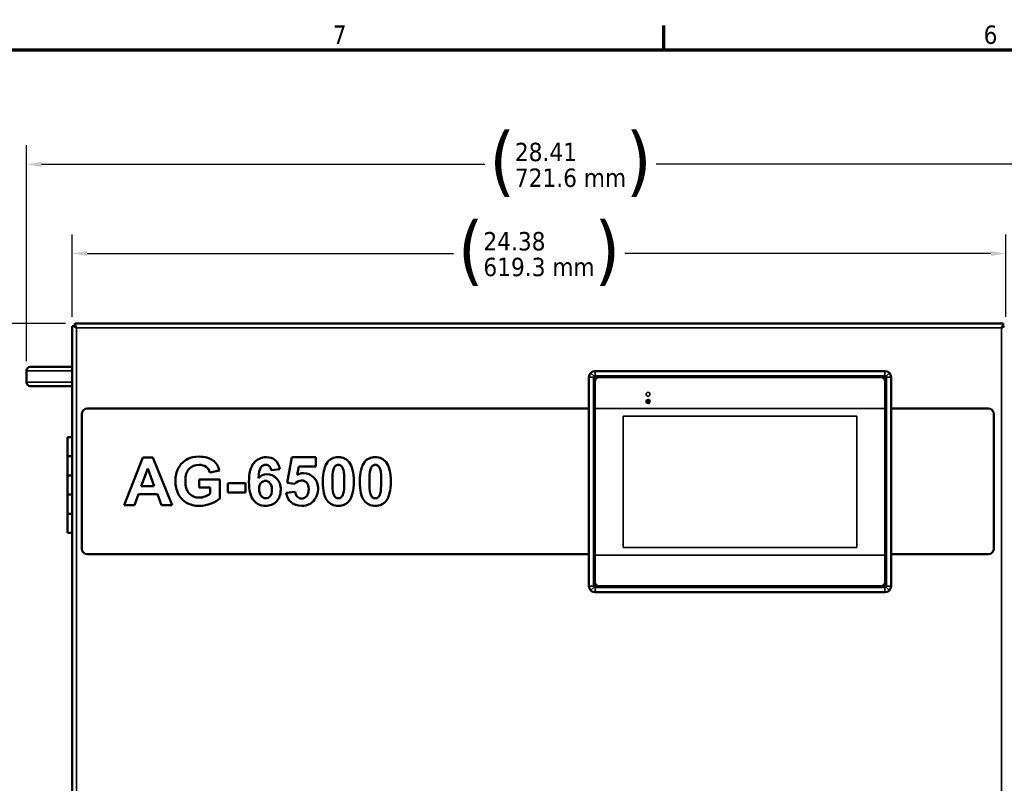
# Model space of a CAD drawing. Header units: inches. Extents: x 0 to 136, y 2 to 86.
# Tile 26 of 74: x 17 to 43, y 65 to 85. Entities that reach past the tile are written whole.
import ezdxf

# ---------------------------------------------------------------- set-up
doc = ezdxf.new("R2010")
doc.units = ezdxf.units.IN
doc.header["$LTSCALE"] = 4
doc.header["$MEASUREMENT"] = 0
for name, color, linetype, lineweight in [('Border (ANSI)', 7, 'Continuous', 70), ('Dimension (ANSI)', 7, 'Continuous', 25), ('Visible (ANSI)', 7, 'Continuous', 50), ('Visible Narrow (ANSI)', 7, 'Continuous', 35)]:
    doc.layers.add(name, color=color, linetype=linetype, lineweight=lineweight)
doc.styles.add('Dimension Text', font='tahoma.ttf')
doc.dimstyles.new('Dual Dimension', dxfattribs={"dimscale": 4, "dimtxt": 0.12, "dimasz": 0.098425, "dimexe": 0.125, "dimexo": 0.0625, "dimgap": 0.031496, "dimtad": 0, "dimtih": 1, "dimtoh": 1, "dimrnd": 1e-08, "dimzin": 4, "dimdsep": 46, "dimtxsty": 'Dimension Text', "dimcen": 0.09, "dimdle": 0.393701, "dimclrd": 256, "dimclre": 256, "dimclrt": 256, "dimadec": 0, "dimazin": 1, "dimtfac": 1, "dimtofl": 0, "dimtmove": 0, "dimatfit": 3, "dimfxl": 1, "dimtolj": 1, "dimtzin": 4, "dimlwd": -1, "dimlwe": -1, "dimarcsym": 0})

# ---------------------------------------------------------------- blocks, each defined once
blk = doc.blocks.new('Borders Default Border')
at = {"layer": 'Border (ANSI)'}
blk.add_line((8.5, 21), (8.5, 21.16), dxfattribs=at)
at = {"layer": 'Border (ANSI)', "flags": 128}
blk.add_lwpolyline([(0.5, 1), (0.5, 21), (33.5, 21), (33.5, 1), (0.5, 1)], dxfattribs=at)
at = {"layer": 'Border (ANSI)', "char_height": 0.12, "attachment_point": 7, "style": 'Dimension Text'}
for s, insert in [('7', (6.3378, 21.04)), ('6', (10.5867, 21.0375))]:
    blk.add_mtext(s, dxfattribs=dict(at, insert=insert))
blk = doc.blocks.new('*D6')
at = {"layer": 'Defpoints', "color": 0, "transparency": 16777216}
for p in [(14.213, 76.864), (18.62, 76.864), (18.98, 24.666)]:
    blk.add_point(p, dxfattribs=at)
at = {"layer": 'Dimension (ANSI)', "transparency": 16777216}
for p, q in [((18.37, 76.864), (13.713, 76.864)), ((14.213, 76.471), (14.213, 51.843)), ((14.213, 25.06), (14.213, 49.688)), ((18.73, 24.666), (13.713, 24.666))]:
    blk.add_line(p, q, dxfattribs=at)
for points in [[(14.147, 76.471), (14.278, 76.471), (14.213, 76.864)], [(14.147, 25.06), (14.278, 25.06), (14.213, 24.666)]]:
    blk.add_solid(points, dxfattribs=at)
at = {"layer": 'Dimension (ANSI)', "transparency": 16777216, "insert": (14.213, 50.765), "char_height": 0.48, "attachment_point": 5, "style": 'Dimension Text'}
blk.add_mtext('\\A1;{\\H3.0x;(}\\S52.20^ 1325.8 mm;{\\H3.0x;)}', dxfattribs=at)
blk = doc.blocks.new('*D7')
at = {"layer": 'Defpoints', "color": 0, "transparency": 16777216}
for p in [(45.762, 81.016), (17.355, 75.628), (45.762, 60.183)]:
    blk.add_point(p, dxfattribs=at)
at = {"layer": 'Dimension (ANSI)', "transparency": 16777216}
for p, q in [((17.355, 75.878), (17.355, 81.516)), ((45.762, 60.433), (45.762, 81.516)), ((17.748, 81.016), (29.324, 81.016)), ((45.369, 81.016), (33.793, 81.016))]:
    blk.add_line(p, q, dxfattribs=at)
for points in [[(17.748, 81.081), (17.748, 80.95), (17.355, 81.016)], [(45.369, 81.081), (45.369, 80.95), (45.762, 81.016)]]:
    blk.add_solid(points, dxfattribs=at)
at = {"layer": 'Dimension (ANSI)', "transparency": 16777216, "insert": (31.559, 81.016), "char_height": 0.48, "attachment_point": 5, "style": 'Dimension Text'}
blk.add_mtext('\\A1;{\\H3.0x;(}\\S28.41^ 721.6 mm;{\\H3.0x;)}', dxfattribs=at)
blk = doc.blocks.new('*D8')
at = {"layer": 'Defpoints', "color": 0, "transparency": 16777216}
for p in [(42.929, 78.687), (18.546, 76.79), (42.929, 76.79)]:
    blk.add_point(p, dxfattribs=at)
at = {"layer": 'Dimension (ANSI)', "transparency": 16777216}
for p, q in [((18.546, 77.04), (18.546, 79.187)), ((42.929, 77.04), (42.929, 79.187)), ((18.939, 78.687), (28.5, 78.687)), ((42.535, 78.687), (32.974, 78.687))]:
    blk.add_line(p, q, dxfattribs=at)
for points in [[(18.939, 78.753), (18.939, 78.622), (18.546, 78.687)], [(42.535, 78.753), (42.535, 78.622), (42.929, 78.687)]]:
    blk.add_solid(points, dxfattribs=at)
at = {"layer": 'Dimension (ANSI)', "transparency": 16777216, "insert": (30.737, 78.687), "char_height": 0.48, "attachment_point": 5, "style": 'Dimension Text'}
blk.add_mtext('\\A1;{\\H3.0x;(}\\S24.38^ 619.3 mm;{\\H3.0x;)}', dxfattribs=at)

msp = doc.modelspace()

# ---------------------------------------------------------------- linework, layer by layer
at = {"layer": 'Visible (ANSI)'}
for p, q in [((18.5458, 28.5404), (18.5458, 76.7903)), ((18.5883, 76.7903), (18.5458, 76.7903)), ((18.6197, 76.7903), (18.5883, 76.7903)), ((18.6197, 76.7903), (18.6198, 76.7903)), ((18.6197, 76.7903), (18.6588, 76.7511)), ((18.6198, 76.7902), (18.6198, 76.7903)), ((18.6199, 76.8643), (42.8547, 76.8643)), ((18.6199, 76.8218), (18.6199, 76.8643)), ((18.6199, 76.7905), (18.6199, 76.8218)), ((18.6199, 76.7905), (18.6199, 76.7903)), ((18.659, 76.7513), (18.6199, 76.7905)), ((18.62, 76.7903), (18.6199, 76.7903)), ((18.6588, 76.7511), (18.659, 76.7509)), ((18.6592, 76.7511), (18.659, 76.7513)), ((18.659, 76.7509), (18.6592, 76.7509)), ((18.6592, 76.7511), (18.6592, 76.7509)), ((42.8156, 76.7513), (42.8154, 76.7511)), ((42.8154, 76.7509), (42.8154, 76.7511)), ((42.8156, 76.7509), (42.8154, 76.7509)), ((42.8547, 76.7905), (42.8156, 76.7513)), ((42.8156, 76.7509), (42.8158, 76.7511)), ((42.8158, 76.7511), (42.8549, 76.7903)), ((42.8546, 76.7903), (42.8547, 76.7903)), ((42.8547, 76.8218), (42.8547, 76.8643)), ((42.8547, 76.7905), (42.8547, 76.8218)), ((42.8547, 76.7905), (42.8547, 76.7903)), ((42.8548, 76.7902), (42.8548, 76.7903)), ((42.8549, 76.7903), (42.8548, 76.7903)), ((42.8549, 76.7903), (42.8862, 76.7903)), ((17.3548, 75.6278), (17.3548, 75.3278)), ((18.2328, 75.7278), (17.4548, 75.7278)), ((18.2328, 75.7278), (18.5458, 75.7278)), ((32.1984, 75.6182), (39.7734, 75.6182)), ((32.041, 75.4608), (32.041, 70.0079)), ((32.1756, 75.3439), (32.1759, 75.3436)), ((32.1756, 70.1248), (32.1756, 75.3439)), ((32.1759, 70.1251), (32.1759, 75.3436)), ((32.1956, 75.3438), (32.1956, 74.6437)), ((32.3134, 75.4817), (39.6585, 75.4817)), ((32.3137, 75.4814), (39.6582, 75.4814)), ((39.6582, 75.462), (32.3137, 75.462)), ((39.7763, 74.6437), (39.7763, 75.3438)), ((39.7962, 75.3439), (39.796, 75.3436)), ((39.796, 75.3436), (39.796, 70.1251)), ((39.7962, 75.3439), (39.7962, 70.1248)), ((39.9308, 75.4608), (39.9308, 70.0079)), ((17.4548, 75.2278), (18.2328, 75.2278)), ((18.2328, 75.2278), (18.5458, 75.2278)), ((32.041, 74.6431), (18.9433, 74.6431)), ((32.1759, 74.6431), (32.1756, 74.6431)), ((32.1956, 74.6437), (32.1956, 70.8169)), ((39.7763, 70.8169), (39.7763, 74.6437)), ((39.7962, 74.6431), (39.796, 74.6431)), ((42.4733, 74.6431), (39.9308, 74.6431)), ((18.8008, 74.498), (18.8008, 70.9855)), ((42.6133, 70.9913), (42.6133, 74.4923)), ((18.5458, 73.8953), (18.4288, 73.8953)), ((18.4288, 73.8953), (18.4288, 73.3953)), ((18.5458, 73.3953), (18.4288, 73.3953)), ((18.5458, 73.3953), (18.4288, 73.3953)), ((18.4288, 73.3953), (18.4288, 72.8953)), ((19.9073, 72.1237), (20.3914, 73.3665)), ((20.3914, 73.3665), (20.6567, 73.3665)), ((20.6567, 73.3665), (21.1543, 72.1237)), ((24.1611, 72.7027), (24.2832, 73.3773)), ((24.2832, 73.3773), (24.9131, 73.3773)), ((24.9131, 73.3773), (24.9131, 73.1266)), ((20.5211, 73.0766), (20.3532, 72.6154)), ((20.6923, 72.6154), (20.5211, 73.0766)), ((22.3903, 73.0223), (22.141, 72.9757)), ((23.9704, 73.0622), (23.7398, 73.0367)), ((24.4638, 73.1266), (24.4265, 72.9155)), ((24.9131, 73.1266), (24.4638, 73.1266)), ((18.5458, 72.8953), (18.4288, 72.8953)), ((18.4288, 72.8953), (18.4288, 72.3953)), ((18.5458, 72.8953), (18.4288, 72.8953)), ((21.8655, 72.79), (22.4064, 72.79)), ((21.8655, 72.5807), (21.8655, 72.79)), ((22.4064, 72.79), (22.4064, 72.295)), ((20.3532, 72.6154), (20.6923, 72.6154)), ((22.1529, 72.5807), (21.8655, 72.5807)), ((22.1529, 72.423), (22.1529, 72.5807)), ((22.609, 72.6934), (23.0769, 72.6934)), ((22.609, 72.4552), (22.609, 72.6934)), ((23.0769, 72.6934), (23.0769, 72.4552)), ((24.3544, 72.6747), (24.1611, 72.7027)), ((18.5458, 72.3953), (18.4288, 72.3953)), ((18.5458, 72.3953), (18.4288, 72.3953)), ((18.4288, 72.3953), (18.4288, 71.8953)), ((20.2761, 72.406), (20.1735, 72.1237)), ((20.7728, 72.406), (20.2761, 72.406)), ((20.8813, 72.1237), (20.7728, 72.406)), ((23.0769, 72.4552), (22.609, 72.4552)), ((24.1323, 72.4433), (24.3697, 72.4679)), ((20.1735, 72.1237), (19.9073, 72.1237)), ((21.1543, 72.1237), (20.8813, 72.1237)), ((18.5458, 71.8953), (18.4288, 71.8953)), ((18.4288, 71.8953), (18.4288, 71.3953)), ((18.5458, 71.8953), (18.4288, 71.8953)), ((18.5458, 71.3953), (18.4288, 71.3953)), ((18.9446, 70.8391), (32.041, 70.8391)), ((32.1756, 70.8391), (32.1759, 70.8391)), ((32.1956, 70.8169), (32.1956, 70.1253)), ((39.7763, 70.1253), (39.7763, 70.8169)), ((39.796, 70.8391), (39.7962, 70.8391)), ((39.9308, 70.8391), (42.4721, 70.8391)), ((32.1756, 70.1248), (32.1759, 70.1251)), ((39.6585, 69.9871), (32.3134, 69.9871)), ((32.3137, 70.0072), (39.6582, 70.0072)), ((39.6582, 69.9873), (32.3137, 69.9873)), ((39.7962, 70.1248), (39.796, 70.1251)), ((39.7734, 69.8505), (32.1984, 69.8505))]:
    msp.add_line(p, q, dxfattribs=at)
for centre, radius, start, end in [((17.4548, 75.6278), 0.1, 90, 180), ((17.4548, 75.3278), 0.1, 180, 270), ((32.2004, 75.4569), 0.1575, 134.05692, 134.05914), ((32.3137, 75.3438), 0.1181, 90, 180), ((39.6582, 75.3438), 0.1181, 0, 90), ((39.7713, 75.4569), 0.1575, 42.81995, 42.88765), ((32.3137, 70.1253), 0.1181, 180, 270), ((39.6582, 70.1253), 0.1181, 270, 0), ((32.2004, 70.012), 0.1575, 223.08591, 223.13893), ((39.7713, 70.012), 0.1575, 319.81763, 320.01996)]:
    msp.add_arc(centre, radius, start, end, dxfattribs=at)
for centre, major_axis, ratio, start_param, end_param in [((32.1986, 75.4607), (-0.1115, 0.1115), 0.9987828, 5.4983961, 7.0679745), ((39.7732, 75.4607), (0.1115, 0.1115), 0.9987828, 5.4983961, 7.0679745), ((32.3134, 75.3439), (0.0975, -0.0975), 0.9996955, 2.3563468, 3.9268385), ((32.3137, 75.3436), (0.0975, -0.0975), 0.9996955, 2.3563468, 3.9268385), ((39.6581, 75.3436), (-0.0975, -0.0975), 0.9996955, 2.3563468, 3.9268385), ((39.6584, 75.3439), (-0.0975, -0.0975), 0.9996955, 2.3563468, 3.9268385), ((-190.3397, -154.4933), (214.2026, 227.7759), 0.0310941, 6.2595953, 6.2846752), ((123.0705, -305.4058), (99.5541, -378.5431), 0.0124255, 3.1512007, 3.1790366), ((49.953, 2.9887), (24.5097, -70.171), 0.0313525, 3.1528991, 3.1881816), ((50.9186, 2.9887), (24.5097, -70.171), 0.0313525, 3.1528991, 3.1881816), ((68.3667, -41.0938), (44.8284, -113.8389), 0.0339647, 3.1282185, 3.1589699), ((-68.5053, 125.5478), (90.7516, -53.0198), 0.0571065, 6.2379912, 6.2602311), ((-52.1233, 91.4661), (74.6099, -19.0398), 0.0557073, 6.2053051, 6.2488961), ((208.137, 206.2779), (183.9336, 134.02), 0.0395198, 3.1202764, 3.1510897), ((1.1324, 142.4114), (24.4185, -70.0969), 0.031354, 0.0113469, 0.046648), ((2.098, 142.4114), (24.4185, -70.0969), 0.031354, 0.0113469, 0.046648), ((32.1986, 70.0081), (-0.1115, -0.1115), 0.9987828, 5.4983961, 7.0679745), ((32.3134, 70.1249), (0.0975, 0.0975), 0.9996955, 2.3563468, 3.9268385), ((32.3137, 70.1251), (0.0975, 0.0975), 0.9996955, 2.3563468, 3.9268385), ((39.6581, 70.1251), (-0.0975, 0.0975), 0.9996955, 2.3563468, 3.9268385), ((39.6584, 70.1249), (-0.0975, 0.0975), 0.9996955, 2.3563468, 3.9268385), ((39.7732, 70.0081), (0.1115, -0.1115), 0.9987828, 5.4983961, 7.0679745)]:
    msp.add_ellipse(centre, major_axis=major_axis, ratio=ratio, start_param=start_param, end_param=end_param, dxfattribs=at)
for points in [[(18.5883, 76.7903), (18.6082, 76.7772), (18.6333, 76.7642), (18.6588, 76.7511)], [(18.6199, 76.8218), (18.6329, 76.8019), (18.6459, 76.7768), (18.659, 76.7513)], [(42.8547, 76.8218), (42.8416, 76.8019), (42.8287, 76.7768), (42.8156, 76.7513)], [(42.8862, 76.7903), (42.8663, 76.7772), (42.8412, 76.7642), (42.8158, 76.7511)], [(18.9433, 74.6431), (18.8646, 74.6431), (18.8008, 74.5781), (18.8008, 74.498)], [(42.6133, 74.4923), (42.6133, 74.5756), (42.5506, 74.6431), (42.4733, 74.6431)], [(21.3255, 73.0944), (21.3798, 73.195), (21.4592, 73.2721), (21.5638, 73.3258)], [(22.141, 72.9757), (22.1235, 73.0367), (22.0906, 73.0849), (22.0423, 73.1202)], [(23.7398, 73.0367), (23.7342, 73.0842), (23.7195, 73.1192), (23.6957, 73.1418)], [(25.6294, 73.0371), (25.6147, 73.0917), (25.5962, 73.1281), (25.5738, 73.1465)], [(26.5949, 73.0371), (26.5802, 73.0917), (26.5617, 73.1281), (26.5394, 73.1465)], [(23.7127, 72.6989), (23.681, 72.7365), (23.6415, 72.7553), (23.594, 72.7553)], [(21.5349, 72.1844), (21.4383, 72.2389), (21.3657, 72.3169), (21.3171, 72.4183)], [(24.3697, 72.4679), (24.3765, 72.4142), (24.3965, 72.3717), (24.4299, 72.3403)], [(25.3649, 72.4361), (25.3796, 72.3816), (25.3981, 72.3453), (25.4204, 72.3272)], [(26.3304, 72.4361), (26.3451, 72.3816), (26.3636, 72.3453), (26.386, 72.3272)], [(18.8008, 70.9855), (18.8008, 70.9047), (18.8651, 70.8391), (18.9446, 70.8391)], [(42.4721, 70.8391), (42.55, 70.8391), (42.6133, 70.9072), (42.6133, 70.9913)]]:
    msp.add_open_spline(points, degree=3, dxfattribs=at)
for points, knots in [([(21.5638, 73.3258), (21.6434, 73.367), (21.7426, 73.3877), (21.8613, 73.3877), (22.0156, 73.3877), (22.1361, 73.3553), (22.2228, 73.2906), (22.3096, 73.2259), (22.3654, 73.1365), (22.3903, 73.0223)], [7, 7, 7, 7, 8, 8, 8, 9, 9, 9, 10, 10, 10, 10]), ([(23.2897, 73.2207), (23.3739, 73.3213), (23.4832, 73.3716), (23.6178, 73.3716), (23.7121, 73.3716), (23.7903, 73.3451), (23.8522, 73.2923)], [4, 4, 4, 4, 5, 5, 5, 6, 6, 6, 6]), ([(25.2157, 73.2444), (25.2829, 73.3292), (25.3768, 73.3716), (25.4971, 73.3716), (25.6175, 73.3716), (25.7116, 73.3286), (25.7794, 73.2427)], [4, 4, 4, 4, 5, 5, 5, 6, 6, 6, 6]), ([(26.1812, 73.2444), (26.2485, 73.3292), (26.3423, 73.3716), (26.4627, 73.3716), (26.583, 73.3716), (26.6771, 73.3286), (26.745, 73.2427)], [4, 4, 4, 4, 5, 5, 5, 6, 6, 6, 6]), ([(21.3171, 72.4183), (21.2685, 72.5197), (21.2442, 72.6301), (21.2442, 72.7493), (21.2442, 72.8788), (21.2713, 72.9938), (21.3255, 73.0944)], [4, 4, 4, 4, 5, 5, 5, 6, 6, 6, 6]), ([(21.5998, 73.0689), (21.5351, 72.9994), (21.5027, 72.8963), (21.5027, 72.7595), (21.5027, 72.612), (21.5355, 72.5014), (21.6011, 72.4276)], [14, 14, 14, 14, 15, 15, 15, 16, 16, 16, 16]), ([(22.0423, 73.1202), (21.994, 73.1555), (21.9336, 73.1732), (21.8613, 73.1732), (21.7517, 73.1732), (21.6645, 73.1384), (21.5998, 73.0689)], [12, 12, 12, 12, 13, 13, 13, 14, 14, 14, 14]), ([(23.2846, 72.2488), (23.2038, 72.3463), (23.1634, 72.5061), (23.1634, 72.7282), (23.1634, 72.9559), (23.2055, 73.1201), (23.2897, 73.2207)], [2, 2, 2, 2, 3, 3, 3, 4, 4, 4, 4]), ([(23.6957, 73.1418), (23.672, 73.1644), (23.6412, 73.1757), (23.6033, 73.1757), (23.553, 73.1757), (23.5105, 73.1531), (23.4758, 73.1079)], [9, 9, 9, 9, 10, 10, 10, 11, 11, 11, 11]), ([(25.2047, 72.242), (25.1306, 72.3349), (25.0936, 72.5007), (25.0936, 72.7392), (25.0936, 72.9731), (25.1343, 73.1415), (25.2157, 73.2444)], [2, 2, 2, 2, 3, 3, 3, 4, 4, 4, 4]), ([(25.3674, 73.0477), (25.351, 72.9861), (25.3428, 72.8824), (25.3428, 72.7366), (25.3428, 72.5908), (25.3502, 72.4907), (25.3649, 72.4361)], [3, 3, 3, 3, 4, 4, 4, 5, 5, 5, 5]), ([(25.5738, 73.1465), (25.5515, 73.1649), (25.526, 73.1741), (25.4971, 73.1741), (25.4683, 73.1741), (25.4426, 73.1649), (25.42, 73.1465)], [0, 0, 0, 0, 1, 1, 1, 2, 2, 2, 2]), ([(25.6268, 72.4264), (25.6432, 72.4874), (25.6514, 72.5908), (25.6514, 72.7366), (25.6514, 72.8824), (25.6441, 72.9826), (25.6294, 73.0371)], [9, 9, 9, 9, 10, 10, 10, 11, 11, 11, 11]), ([(25.7794, 73.2427), (25.8602, 73.141), (25.9006, 72.9723), (25.9006, 72.7366), (25.9006, 72.5015), (25.86, 72.3326), (25.7786, 72.2297)], [6, 6, 6, 6, 7, 7, 7, 8, 8, 8, 8]), ([(26.1702, 72.242), (26.0962, 72.3349), (26.0592, 72.5007), (26.0592, 72.7392), (26.0592, 72.9731), (26.0999, 73.1415), (26.1812, 73.2444)], [2, 2, 2, 2, 3, 3, 3, 4, 4, 4, 4]), ([(26.333, 73.0477), (26.3166, 72.9861), (26.3084, 72.8824), (26.3084, 72.7366), (26.3084, 72.5908), (26.3157, 72.4907), (26.3304, 72.4361)], [3, 3, 3, 3, 4, 4, 4, 5, 5, 5, 5]), ([(26.5394, 73.1465), (26.5171, 73.1649), (26.4915, 73.1741), (26.4627, 73.1741), (26.4339, 73.1741), (26.4081, 73.1649), (26.3855, 73.1465)], [0, 0, 0, 0, 1, 1, 1, 2, 2, 2, 2]), ([(26.5924, 72.4264), (26.6088, 72.4874), (26.617, 72.5908), (26.617, 72.7366), (26.617, 72.8824), (26.6096, 72.9826), (26.5949, 73.0371)], [9, 9, 9, 9, 10, 10, 10, 11, 11, 11, 11]), ([(26.745, 73.2427), (26.8258, 73.141), (26.8662, 72.9723), (26.8662, 72.7366), (26.8662, 72.5015), (26.8255, 72.3326), (26.7441, 72.2297)], [6, 6, 6, 6, 7, 7, 7, 8, 8, 8, 8]), ([(23.4101, 72.8256), (23.4694, 72.8957), (23.5432, 72.9308), (23.6313, 72.9308), (23.7308, 72.9308), (23.816, 72.8929), (23.8869, 72.8172)], [12, 12, 12, 12, 13, 13, 13, 14, 14, 14, 14]), ([(23.8869, 72.8172), (23.9578, 72.7414), (23.9933, 72.6437), (23.9933, 72.5239), (23.9933, 72.3967), (23.956, 72.2947), (23.8814, 72.2178)], [14, 14, 14, 14, 15, 15, 15, 16, 16, 16, 16]), ([(24.6719, 72.7082), (24.6377, 72.7464), (24.5932, 72.7655), (24.5384, 72.7655), (24.47, 72.7655), (24.4087, 72.7352), (24.3544, 72.6747)], [9, 9, 9, 9, 10, 10, 10, 11, 11, 11, 11]), ([(24.4265, 72.9155), (24.4796, 72.9421), (24.5338, 72.9553), (24.5892, 72.9553), (24.6949, 72.9553), (24.7845, 72.9169), (24.858, 72.8401)], [17.0000006, 17.0000006, 17.0000006, 17.0000006, 18, 18, 18, 19, 19, 19, 19]), ([(24.858, 72.8401), (24.9314, 72.7632), (24.9682, 72.6634), (24.9682, 72.5408), (24.9682, 72.4385), (24.9385, 72.3472), (24.8792, 72.267)], [19, 19, 19, 19, 20, 20, 20, 21, 21, 21, 21]), ([(23.4779, 72.7015), (23.4462, 72.6656), (23.4304, 72.6126), (23.4304, 72.5425), (23.4304, 72.4651), (23.4482, 72.4053), (23.4838, 72.3632), (23.5194, 72.3211), (23.5601, 72.3001), (23.6059, 72.3001), (23.65, 72.3001), (23.6867, 72.3173), (23.7161, 72.3518)], [1, 1, 1, 1, 2, 2, 2, 3, 3, 3, 4, 4, 4, 5, 5, 5, 5]), ([(23.7161, 72.3518), (23.7455, 72.3862), (23.7602, 72.4428), (23.7602, 72.5213), (23.7602, 72.6021), (23.7443, 72.6613), (23.7127, 72.6989)], [5, 5, 5, 5, 6, 6, 6, 7, 7, 7, 7]), ([(24.6715, 72.3539), (24.7059, 72.3943), (24.7232, 72.4552), (24.7232, 72.5366), (24.7232, 72.6129), (24.7061, 72.6701), (24.6719, 72.7082)], [7, 7, 7, 7, 8, 8, 8, 9, 9, 9, 9]), ([(21.6011, 72.4276), (21.6666, 72.3539), (21.7525, 72.317), (21.8588, 72.317), (21.9113, 72.317), (21.964, 72.3273), (22.0169, 72.348)], [16, 16, 16, 16, 17, 17, 17, 18, 18, 18, 18]), ([(23.8814, 72.2178), (23.8068, 72.141), (23.711, 72.1026), (23.594, 72.1026), (23.4686, 72.1026), (23.3654, 72.1513), (23.2846, 72.2488)], [0, 0, 0, 0, 1, 1, 1, 2, 2, 2, 2]), ([(24.8792, 72.267), (24.7983, 72.1574), (24.6862, 72.1026), (24.5426, 72.1026), (24.4279, 72.1026), (24.3344, 72.1333), (24.262, 72.1949)], [0, 0, 0, 0, 1, 1, 1, 2, 2, 2, 2]), ([(24.4299, 72.3403), (24.4632, 72.309), (24.5016, 72.2933), (24.5452, 72.2933), (24.5949, 72.2933), (24.637, 72.3135), (24.6715, 72.3539)], [5, 5, 5, 5, 6, 6, 6, 7, 7, 7, 7]), ([(25.7786, 72.2297), (25.7113, 72.1449), (25.6175, 72.1026), (25.4971, 72.1026), (25.3762, 72.1026), (25.2787, 72.149), (25.2047, 72.242)], [0, 0, 0, 0, 1, 1, 1, 2, 2, 2, 2]), ([(25.4204, 72.3272), (25.4427, 72.3091), (25.4683, 72.3001), (25.4971, 72.3001), (25.526, 72.3001), (25.5517, 72.3092), (25.5743, 72.3276)], [6, 6, 6, 6, 7, 7, 7, 8, 8, 8, 8]), ([(26.7441, 72.2297), (26.6769, 72.1449), (26.583, 72.1026), (26.4627, 72.1026), (26.3417, 72.1026), (26.2442, 72.149), (26.1702, 72.242)], [0, 0, 0, 0, 1, 1, 1, 2, 2, 2, 2]), ([(26.386, 72.3272), (26.4083, 72.3091), (26.4339, 72.3001), (26.4627, 72.3001), (26.4915, 72.3001), (26.5172, 72.3092), (26.5398, 72.3276)], [6, 6, 6, 6, 7, 7, 7, 8, 8, 8, 8]), ([(22.1779, 72.1606), (22.0782, 72.1219), (21.9771, 72.1026), (21.8749, 72.1026), (21.7449, 72.1026), (21.6316, 72.1298), (21.5349, 72.1844)], [1, 1, 1, 1, 2, 2, 2, 3, 3, 3, 3])]:
    msp.add_open_spline(points, degree=3, knots=knots, dxfattribs=at)
at = {"layer": 'Visible Narrow (ANSI)'}
for p, q in [((42.8154, 76.7509), (18.6592, 76.7509)), ((18.6592, 76.7509), (18.6592, 28.5797)), ((42.8154, 28.5797), (42.8154, 76.7509)), ((17.3548, 75.6278), (18.5458, 75.6278)), ((32.2013, 75.6153), (32.1984, 75.6182)), ((32.2013, 75.6153), (32.2013, 75.4973)), ((32.2013, 75.6153), (39.7705, 75.6153)), ((39.7705, 75.6153), (39.7734, 75.6182)), ((39.7705, 75.4973), (39.7705, 75.6153)), ((17.3548, 75.3278), (18.5458, 75.3278)), ((32.041, 75.4608), (32.0439, 75.458)), ((32.162, 75.458), (32.0439, 75.458)), ((32.0439, 75.458), (32.0439, 70.0108)), ((32.0901, 75.5692), (32.1735, 75.4858)), ((32.162, 70.0108), (32.162, 75.458)), ((39.7705, 75.4973), (32.2013, 75.4973)), ((32.3134, 75.4817), (32.3137, 75.4814)), ((39.6585, 75.4817), (39.6582, 75.4814)), ((39.8818, 75.5692), (39.7983, 75.4858)), ((39.8099, 70.0108), (39.8099, 75.458)), ((39.8099, 75.458), (39.9279, 75.458)), ((39.9308, 75.4608), (39.9279, 75.458)), ((39.9279, 70.0108), (39.9279, 75.458)), ((33.5769, 74.8309), (33.5769, 74.8757)), ((33.5918, 74.8757), (33.5918, 74.8309)), ((39.7763, 74.6437), (32.1956, 74.6437)), ((32.9332, 74.4413), (39.0387, 74.4413)), ((32.9332, 71.0192), (32.9332, 74.4413)), ((39.0387, 74.4413), (39.0387, 71.0192)), ((39.0387, 71.0192), (32.9332, 71.0192)), ((39.7763, 70.8169), (32.1956, 70.8169)), ((32.041, 70.0079), (32.0439, 70.0108)), ((32.162, 70.0108), (32.0439, 70.0108)), ((32.1735, 69.983), (32.0901, 69.8996)), ((32.2013, 69.9714), (39.7705, 69.9714)), ((32.2013, 69.9714), (32.2013, 69.8534)), ((32.3134, 69.9871), (32.3137, 69.9873)), ((39.6582, 69.9873), (39.6585, 69.9871)), ((39.7705, 69.9714), (39.7705, 69.8534)), ((39.8818, 69.8996), (39.7983, 69.983)), ((39.8099, 70.0108), (39.9279, 70.0108)), ((39.9308, 70.0079), (39.9279, 70.0108)), ((32.1984, 69.8505), (32.2013, 69.8534)), ((32.2013, 69.8534), (39.7705, 69.8534)), ((39.7734, 69.8505), (39.7705, 69.8534))]:
    msp.add_line(p, q, dxfattribs=at)
msp.add_circle((33.5843, 75.0141), 0.0492, dxfattribs=at)
for centre, radius, start, end in [((33.5843, 74.8271), 0.0524, 129.59407, 50.40593), ((33.5843, 74.8271), 0.0374, 129.59407, 50.40593), ((33.5557, 74.8617), 0.00748, 309.59407, 129.59407), ((33.5843, 74.8757), 0.00748, 0, 180), ((33.5843, 74.8309), 0.00748, 180, 0), ((33.6129, 74.8617), 0.00748, 50.40593, 230.40593)]:
    msp.add_arc(centre, radius, start, end, dxfattribs=at)
for points, knots in [([(32.0901, 75.5692), (32.1046, 75.5838), (32.1221, 75.5954), (32.1411, 75.6033), (32.1601, 75.6112), (32.1807, 75.6153), (32.2013, 75.6153)], [-1, -1, -1, -1, -0.5, -0.5, -0.5, 0, 0, 0, 0]), ([(39.7705, 75.6153), (39.7911, 75.6153), (39.8117, 75.6112), (39.8307, 75.6033), (39.8497, 75.5954), (39.8672, 75.5838), (39.8818, 75.5692)], [-1, -1, -1, -1, -0.5, -0.5, -0.5, 0, 0, 0, 0]), ([(32.0901, 75.5692), (32.0755, 75.5546), (32.0638, 75.5372), (32.0559, 75.5182), (32.0481, 75.4991), (32.0439, 75.4785), (32.0439, 75.458)], [0, 0, 0, 0, 0.5, 0.5, 0.5, 1, 1, 1, 1]), ([(32.1735, 75.4858), (32.1698, 75.4821), (32.1669, 75.4778), (32.165, 75.473), (32.163, 75.4683), (32.162, 75.4631), (32.162, 75.458)], [-1, -1, -1, -1, -0.5, -0.5, -0.5, 0, 0, 0, 0]), ([(32.1735, 75.4858), (32.1771, 75.4894), (32.1815, 75.4923), (32.1863, 75.4943), (32.191, 75.4963), (32.1962, 75.4973), (32.2013, 75.4973)], [0, 0, 0, 0, 0.5, 0.5, 0.5, 1, 1, 1, 1]), ([(39.7705, 75.4973), (39.7757, 75.4973), (39.7808, 75.4963), (39.7856, 75.4943), (39.7903, 75.4923), (39.7947, 75.4894), (39.7983, 75.4858)], [0, 0, 0, 0, 0.5, 0.5, 0.5, 1, 1, 1, 1]), ([(39.7983, 75.4858), (39.802, 75.4821), (39.8049, 75.4778), (39.8069, 75.473), (39.8088, 75.4683), (39.8099, 75.4631), (39.8099, 75.458)], [0, 0, 0, 0, 0.5, 0.5, 0.5, 1, 1, 1, 1]), ([(39.8818, 75.5692), (39.8963, 75.5546), (39.908, 75.5372), (39.9159, 75.5182), (39.9238, 75.4991), (39.9279, 75.4785), (39.9279, 75.458)], [-1, -1, -1, -1, -0.5, -0.5, -0.5, 0, 0, 0, 0]), ([(32.0439, 70.0108), (32.0439, 69.9902), (32.0481, 69.9696), (32.0559, 69.9506), (32.0638, 69.9316), (32.0755, 69.9141), (32.0901, 69.8996)], [0, 0, 0, 0, 0.5, 0.5, 0.5, 1, 1, 1, 1]), ([(32.162, 70.0108), (32.162, 70.0056), (32.163, 70.0005), (32.165, 69.9957), (32.1669, 69.991), (32.1698, 69.9866), (32.1735, 69.983)], [-1, -1, -1, -1, -0.5, -0.5, -0.5, 0, 0, 0, 0]), ([(32.2013, 69.9714), (32.1962, 69.9714), (32.191, 69.9725), (32.1863, 69.9744), (32.1815, 69.9764), (32.1771, 69.9793), (32.1735, 69.983)], [0, 0, 0, 0, 0.5, 0.5, 0.5, 1, 1, 1, 1]), ([(39.7983, 69.983), (39.7947, 69.9793), (39.7903, 69.9764), (39.7856, 69.9744), (39.7808, 69.9725), (39.7757, 69.9714), (39.7705, 69.9714)], [0, 0, 0, 0, 0.5, 0.5, 0.5, 1, 1, 1, 1]), ([(39.8099, 70.0108), (39.8099, 70.0056), (39.8088, 70.0005), (39.8069, 69.9957), (39.8049, 69.991), (39.802, 69.9866), (39.7983, 69.983)], [0, 0, 0, 0, 0.5, 0.5, 0.5, 1, 1, 1, 1]), ([(39.9279, 70.0108), (39.9279, 69.9902), (39.9238, 69.9696), (39.9159, 69.9506), (39.908, 69.9316), (39.8963, 69.9141), (39.8818, 69.8996)], [-1, -1, -1, -1, -0.5, -0.5, -0.5, 0, 0, 0, 0]), ([(32.2013, 69.8534), (32.1807, 69.8534), (32.1601, 69.8575), (32.1411, 69.8654), (32.1221, 69.8733), (32.1046, 69.885), (32.0901, 69.8996)], [-1, -1, -1, -1, -0.5, -0.5, -0.5, 0, 0, 0, 0]), ([(39.8818, 69.8996), (39.8672, 69.885), (39.8497, 69.8733), (39.8307, 69.8654), (39.8117, 69.8575), (39.7911, 69.8534), (39.7705, 69.8534)], [-1, -1, -1, -1, -0.5, -0.5, -0.5, 0, 0, 0, 0])]:
    msp.add_open_spline(points, degree=3, knots=knots, dxfattribs=at)

# ---------------------------------------------------------------- block references
at = {"xscale": 4, "yscale": 4, "zscale": 4}
msp.add_blockref('Borders Default Border', (0, 0), dxfattribs=at)

# ---------------------------------------------------------------- dimensions: what is measured, and where the dimension line sits
at = {"layer": 'Dimension (ANSI)'}
for base, p1, p2, angle, text, override, picture, middle in [((45.7623, 81.0157), (17.3548, 75.6278), (45.7623, 60.1831), 180, '{\\H3.0x;(}\\S<>^ 721.6 mm;{\\H3.0x;)}', {"dimgap": 0.031496, "dimtih": 0, "dimtoh": 0, "dimdec": 2, "dimpost": '\\X', "dimtol": 0, "dimlim": 0, "dimtp": 0, "dimtm": 0, "dimtdec": 2, "dimatfit": 1}, '*D7', (31.5585, 81.0157)), ((42.9288, 78.6872), (18.5458, 76.7903), (42.9288, 76.7903), 180, '{\\H3.0x;(}\\S<>^ 619.3 mm;{\\H3.0x;)}', {"dimgap": 0.031496, "dimtih": 0, "dimtoh": 0, "dimdec": 2, "dimpost": '\\X', "dimtol": 0, "dimlim": 0, "dimtp": 0, "dimtm": 0, "dimtdec": 2, "dimatfit": 1}, '*D8', (30.7373, 78.6872)), ((14.2126, 76.8643), (18.9798, 24.6659), (18.6199, 76.8643), 270, '{\\H3.0x;(}\\S<>^ 1325.8 mm;{\\H3.0x;)}', {"dimgap": 0.031496, "dimdec": 2, "dimpost": '\\X', "dimtol": 0, "dimlim": 0, "dimtp": 0, "dimtm": 0, "dimtdec": 2, "dimatfit": 1}, '*D6', (14.2126, 50.7651))]:
    dim = msp.add_linear_dim(base=base, p1=p1, p2=p2, angle=angle, text=text, dimstyle='Dual Dimension', override=override, dxfattribs=at)
    dim.commit()
    dim.dimension.update_dxf_attribs({"geometry": picture, "text_midpoint": middle, "dimtype": 160})

doc.saveas('drawing.dxf')
